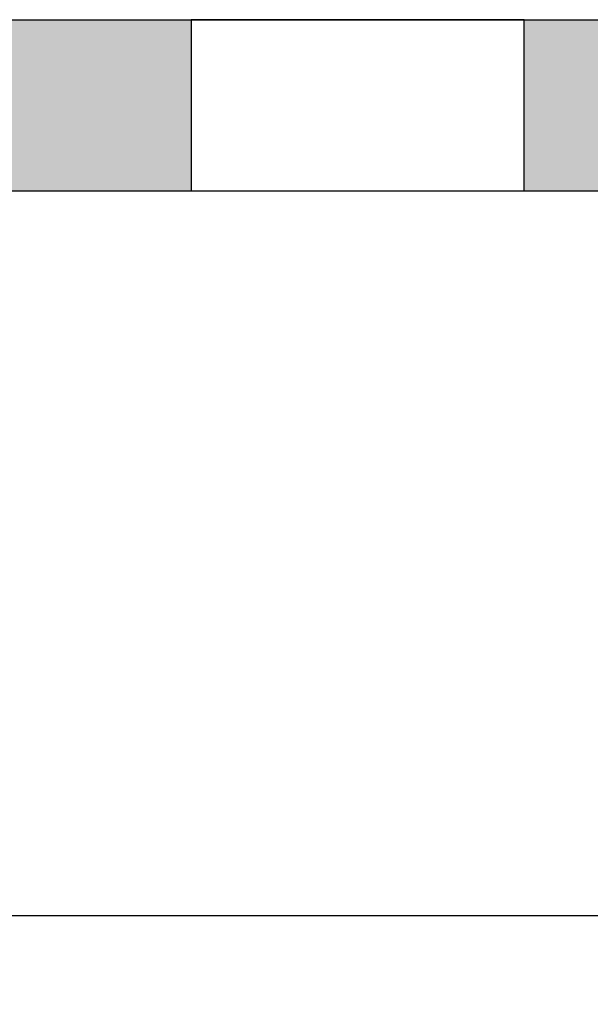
# Model space of a CAD drawing. Header units: metres. Extents: x -10.5 to 20.8, y -9 to 19.2.
# Tile 11 of 23: x -3.5 to -1, y -9 to -4.6. Entities that reach past the tile are written whole.
import ezdxf

# ---------------------------------------------------------------- set-up
doc = ezdxf.new("R2010")
doc.units = ezdxf.units.M
doc.header["$PDMODE"] = 65
doc.linetypes.add('AUSGEZOGEN', pattern=[0])
for name, color, linetype, lineweight in [('XR$1$STANDARD', 7, 'Continuous', 25), ('XR$2$STANDARD', 7, 'Continuous', 25), ('XR$3$STANDARD', 7, 'Continuous', 25)]:
    doc.layers.add(name, color=color, linetype=linetype, lineweight=lineweight)
doc.dimstyles.new('_DIMSTYLE_3', dxfattribs={"dimtxt": 0.5, "dimasz": 0.8, "dimexe": 0, "dimexo": 0, "dimgap": 0.25, "dimtad": 0, "dimrnd": 0.01, "dimzin": 4, "dimdsep": 46, "dimtxsty": 'Standard', "dimblk1": 'ALL_ML_STRICH', "dimblk2": 'ALL_ML_STRICH', "dimsah": 1, "dimcen": 0, "dimadec": 0, "dimazin": 0, "dimtfac": 1, "dimtdec": 0, "dimtix": 1, "dimtmove": 2, "dimatfit": 3, "dimfxl": 1, "dimtzin": 0, "dimlwd": 0, "dimlwe": 25, "dimarcsym": 0})

# ---------------------------------------------------------------- blocks, each defined once
blk = doc.blocks.new('ALL_ML_STRICH')
at = {"color": 0, "linetype": 'ByBlock', "lineweight": -2}
for p, q in [((0, -0.5), (0, 0.5)), ((-0.3, -0.3), (0.3, 0.3)), ((-1, 0), (0.5, 0))]:
    blk.add_line(p, q, dxfattribs=at)
blk = doc.blocks.new('*D5')
at = {"layer": 'DEFPOINTS', "color": 0, "linetype": 'AUSGEZOGEN', "lineweight": 25}
for p in [(-10.1335, -5.3314), (18.1565, -5.3314), (-10.1335, -8.593)]:
    blk.add_point(p, dxfattribs=at)
at = {"layer": 'XR$3$STANDARD', "color": 0, "linetype": 'AUSGEZOGEN', "lineweight": -2}
for p, q in [((-10.1335, -6.6112), (-10.1335, -8.593)), ((18.1565, -6.6112), (18.1565, -8.593)), ((-10.1335, -8.593), (2.9712, -8.593)), ((4.7128, -8.593), (18.1565, -8.593))]:
    blk.add_line(p, q, dxfattribs=at)
at = {"layer": 'XR$3$STANDARD', "color": 0, "linetype": 'AUSGEZOGEN', "lineweight": 25, "xscale": 0.8, "yscale": 0.8, "zscale": 0.8, "rotation": 180}
blk.add_blockref('ALL_ML_STRICH', (-10.1335, -8.593), dxfattribs=at)
at = {"layer": 'XR$3$STANDARD', "color": 0, "linetype": 'AUSGEZOGEN', "lineweight": 25, "xscale": 0.8, "yscale": 0.8, "zscale": 0.8}
blk.add_blockref('ALL_ML_STRICH', (18.1565, -8.593), dxfattribs=at)
at = {"layer": 'XR$3$STANDARD', "color": 0, "linetype": 'AUSGEZOGEN', "lineweight": 25, "insert": (3.842, -8.6555), "char_height": 0.5, "width": 1.566176, "attachment_point": 5}
blk.add_mtext('\\W0.63;\\A1;{28.29\\H0.330000;\\S^ ;}', dxfattribs=at)

msp = doc.modelspace()

# ---------------------------------------------------------------- hatches: boundary and pattern name
at = {"layer": 'XR$2$STANDARD', "linetype": 'AUSGEZOGEN', "lineweight": 25}
for points in [[(-0.3135, -5.6314), (4.8165, -5.6314), (4.8165, -5.3314), (5.8215, -5.3314), (5.8215, -4.5614), (4.8165, -4.5614), (4.8165, 1.8086), (5.5665, 1.8086), (5.5665, 2.3186), (4.8165, 2.3186), (4.8165, 2.4436), (4.3065, 2.4436), (4.3065, -4.1314), (3.2515, -4.1314), (3.2515, -4.8814), (1.2515, -4.8814), (1.2515, -4.1314), (0.1965, -4.1314), (0.1965, -3.7053), (-0.3135, -3.7053), (-0.3135, -4.5614), (-1.2685, -4.5614), (-1.2685, -5.3314), (-0.3135, -5.3314)], [(-4.2585, -5.3314), (-2.7685, -5.3314), (-2.7685, -4.5614), (-4.2585, -4.5614)]]:
    msp.add_hatch(color=0, dxfattribs=at).paths.add_polyline_path(points)

# ---------------------------------------------------------------- linework, layer by layer
at = {"layer": 'XR$1$STANDARD', "color": 0, "linetype": 'AUSGEZOGEN', "lineweight": 25}
for p, q in [((-6.0135, -4.5614), (-0.3135, -4.5614)), ((-1.2685, -4.5614), (-2.7685, -4.5614)), ((-2.7685, -4.5614), (-2.7685, -5.3314)), ((-1.2685, -5.3314), (-1.2685, -4.5614)), ((-10.1335, -5.3314), (-0.3135, -5.3314)), ((-2.7685, -5.3314), (-1.2685, -5.3314))]:
    msp.add_line(p, q, dxfattribs=at)

# ---------------------------------------------------------------- dimensions: what is measured, and where the dimension line sits
at = {"layer": 'XR$3$STANDARD', "color": 0, "linetype": 'AUSGEZOGEN', "lineweight": 25}
dim = msp.add_linear_dim(base=(18.1565, -8.593), p1=(-10.1335, -6.6112), p2=(18.1565, -6.6112), dimstyle='_DIMSTYLE_3', override={"dimpost": '<>', "dimclrd": 0, "dimclre": 0, "dimclrt": 0, "dimlwd": 0, "dimlwe": 25}, dxfattribs=at)
dim.commit()
dim.dimension.update_dxf_attribs({"geometry": '*D5', "text_midpoint": (3.842, -8.6555)})

doc.saveas('drawing.dxf')
